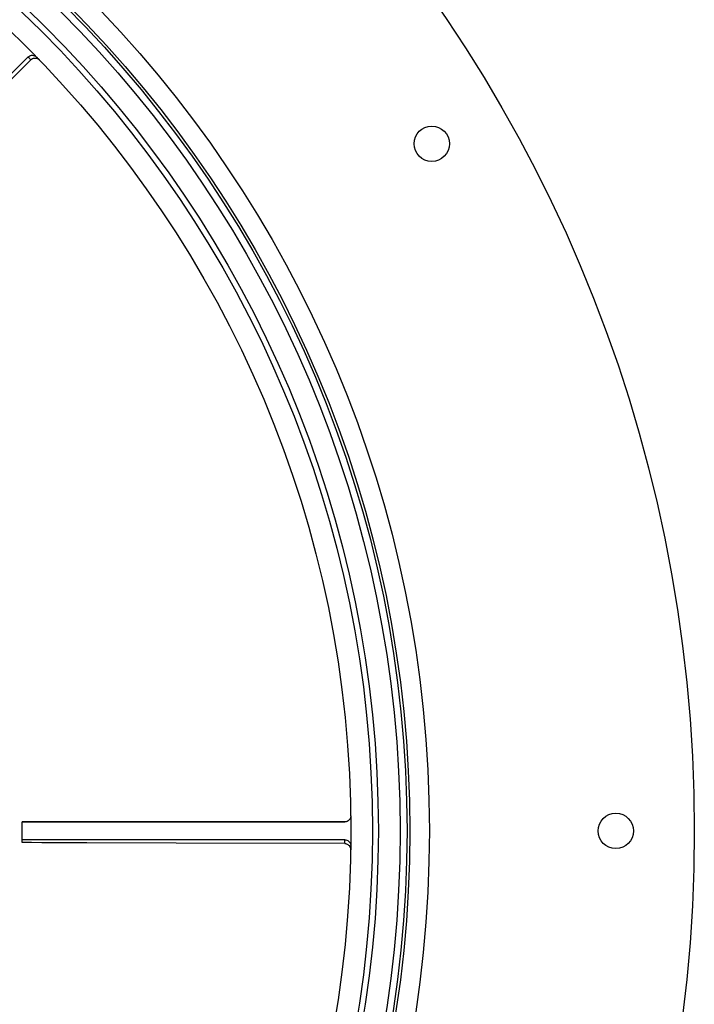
# Model space of a CAD drawing. Header units: millimetres. Extents: x 1228 to 2708, y 1092 to 2572.
# Tile 11 of 12: x 2364 to 2708, y 1743 to 2245. Entities that reach past the tile are written whole.
import ezdxf

# ---------------------------------------------------------------- set-up
doc = ezdxf.new("R2010")
doc.units = ezdxf.units.MM

msp = doc.modelspace()

# ---------------------------------------------------------------- linework, layer by layer
at = {"color": 1, "linetype": 'Continuous', "lineweight": 25}
for p, q in [((2368.65, 2225.71), (2368.65, 2225.71)), ((2530.08, 1827.03), (2530.08, 1827.04))]:
    msp.add_line(p, q, dxfattribs=at)
at = {"color": 7, "linetype": 'Continuous', "lineweight": 25}
for p, q in [((2365.6, 1836.13), (2530.07, 1836.13)), ((2530.08, 1827.04), (2365.6, 1827.04))]:
    msp.add_line(p, q, dxfattribs=at)
at = {"color": 7, "linetype": 'Continuous', "lineweight": 25, "flags": 128}
for points in [[(2368.65, 2225.71), (2311.16, 2168.22), (2252.35, 2109.41)], [(2370.04, 2224.29), (2309.12, 2163.75)], [(2530.06, 1825.06), (2444.16, 1825.32), (2398.51, 1825.46), (2375.68, 1825.53), (2370.34, 1825.55), (2370.01, 1825.55), (2369.84, 1825.55), (2369.67, 1825.55), (2369.5, 1825.55), (2369.17, 1825.55), (2369, 1825.55), (2368.67, 1825.55), (2368.5, 1825.55), (2368.42, 1825.55), (2368.34, 1825.55), (2368.17, 1825.55), (2368, 1825.55), (2367.84, 1825.55), (2367.17, 1825.56), (2367.08, 1825.56), (2367, 1825.56), (2366.92, 1825.56), (2366.58, 1825.56), (2366.25, 1825.55), (2366.17, 1825.55), (2365.83, 1825.56), (2365.58, 1825.57)]]:
    msp.add_lwpolyline(points, dxfattribs=at)
at = {"color": 7, "linetype": 'Continuous', "lineweight": 25}
for centre, radius in [((1968.12, 1831.52), 740), ((1968.12, 1831.52), 605), ((1968.12, 1831.52), 595), ((1968.12, 1831.52), 593.6), ((1968.12, 1831.52), 590.07), ((1968.12, 1831.52), 579), ((1968.12, 1831.52), 576), ((1968.12, 1831.52), 565), ((2574.34, 2181.52), 9), ((2668.12, 1831.52), 9)]:
    msp.add_circle(centre, radius, dxfattribs=at)
msp.add_arc((1968.12, 1831.52), 397.5, 359.3544, 0.6647, dxfattribs=at)
for points, knots in [([(2368.65, 2225.71), (2368.91, 2225.92), (2369.44, 2226.35), (2370.44, 2226.62), (2371.46, 2226.57), (2372.32, 2226.22), (2372.75, 2225.84), (2372.92, 2225.68)], [0, 0, 0, 0, 0.212872, 0.42574, 0.638618, 0.85151, 1, 1, 1, 1]), ([(2370.04, 2224.29), (2370.3, 2224.5), (2370.81, 2224.92), (2371.8, 2225.18), (2372.81, 2225.13), (2373.71, 2224.77), (2374.17, 2224.37), (2374.37, 2224.19)], [0, 0, 0, 0, 0.205235, 0.410383, 0.617947, 0.83104, 1, 1, 1, 1]), ([(2372.95, 2225.65), (2373.01, 2225.59), (2373.14, 2225.46), (2373.68, 2224.9), (2374.14, 2224.42), (2374.37, 2224.19)], [0, 0, 0, 0, 0.328637, 0.664232, 1, 1, 1, 1]), ([(2530.07, 1836.14), (2525.8, 1836.13), (2516.9, 1836.13), (2503.36, 1836.13), (2480.24, 1836.13), (2447.86, 1836.13), (2413.17, 1836.13), (2385.75, 1836.13), (2372.21, 1836.13), (2365.6, 1836.13)], [0, 0, 0, 0, 0.078125, 0.162472, 0.246828, 0.499879, 0.752932, 0.879457, 1, 1, 1, 1]), ([(2533.07, 1839.17), (2533.04, 1838.83), (2532.99, 1838.16), (2532.48, 1837.25), (2531.73, 1836.56), (2530.88, 1836.19), (2530.31, 1836.15), (2530.07, 1836.13)], [0, 0, 0, 0, 0.212868, 0.425735, 0.638602, 0.851459, 1, 1, 1, 1]), ([(2530.08, 1827.04), (2530.41, 1827.01), (2531.09, 1826.94), (2531.99, 1826.42), (2532.66, 1825.66), (2533.03, 1824.81), (2533.06, 1824.23), (2533.07, 1824)], [0, 0, 0, 0, 0.212861, 0.425735, 0.638616, 0.851512, 1, 1, 1, 1]), ([(2530.06, 1825.06), (2530.26, 1825.05), (2530.46, 1825.03), (2530.85, 1824.95), (2531.04, 1824.89), (2531.41, 1824.73), (2531.58, 1824.63), (2531.91, 1824.39), (2532.07, 1824.26), (2532.48, 1823.82), (2532.69, 1823.47), (2532.91, 1822.91), (2532.96, 1822.72), (2533.03, 1822.32), (2533.05, 1822.12), (2533.04, 1821.92)], [0, 0, 0, 0, 0.125, 0.125, 0.25, 0.25, 0.375, 0.375, 0.5, 0.5, 0.75, 0.75, 0.875, 0.875, 1, 1, 1, 1]), ([(2533.07, 1823.96), (2533.07, 1823.87), (2533.07, 1823.69), (2533.06, 1822.91), (2533.05, 1822.25), (2533.04, 1821.92)], [0, 0, 0, 0, 0.328637, 0.664232, 1, 1, 1, 1])]:
    msp.add_open_spline(points, degree=3, knots=knots, dxfattribs=at)
at = {"color": 1, "linetype": 'Continuous', "lineweight": 25}
for points, knots in [([(2370.04, 2224.29), (2369.59, 2224.75), (2368.92, 2225.44), (2368.74, 2225.62), (2368.68, 2225.68)], [0, 0, 0, 0, 0.662674, 1, 1, 1, 1]), ([(2530.06, 1825.06), (2530.06, 1825.69), (2530.07, 1826.65), (2530.07, 1826.91), (2530.07, 1827)], [0, 0, 0, 0, 0.6626742, 1, 1, 1, 1])]:
    msp.add_open_spline(points, degree=3, knots=knots, dxfattribs=at)
at = {"color": 7, "linetype": 'Continuous', "lineweight": 25}
msp.add_open_spline([(2365.58, 1825.57), (2365.59, 1826.11), (2365.59, 1826.57), (2365.6, 1826.83)], degree=3, dxfattribs=at)

doc.saveas('drawing.dxf')
